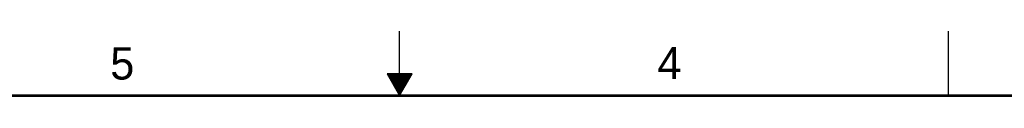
# Model space of a CAD drawing. Header units: inches. Extents: x 0 to 34, y 0 to 22.
# Tile 56 of 64: x 14.1 to 21.7, y 21.5 to 22. Entities that reach past the tile are written whole.
import ezdxf

# ---------------------------------------------------------------- set-up
doc = ezdxf.new("R2010")
doc.units = ezdxf.units.IN
doc.header["$LTSCALE"] = 1.87
doc.header["$MEASUREMENT"] = 0
doc.layers.get('0').update_dxf_attribs({"linetype": 'CONTINUOUS'})
doc.styles.add('TEXTSTYLE_2', font='txt')

msp = doc.modelspace()

# ---------------------------------------------------------------- linework, layer by layer
at = {"color": 2, "linetype": 'CONTINUOUS'}
for p, q in [((17, 21.5), (17, 22)), ((21.25, 22), (21.25, 21.5)), ((16.902, 21.6697), (17, 21.5)), ((17.098, 21.6697), (16.902, 21.6697)), ((17, 21.5), (17.098, 21.6697)), ((16.9076, 21.66), (17.0924, 21.66)), ((16.9134, 21.65), (17.0866, 21.65)), ((16.9192, 21.64), (17.0808, 21.64)), ((16.925, 21.63), (17.0751, 21.63)), ((16.9307, 21.62), (17.0693, 21.62)), ((16.9365, 21.61), (17.0635, 21.61)), ((16.9423, 21.6), (17.0578, 21.6)), ((16.9481, 21.59), (17.052, 21.59)), ((16.9538, 21.58), (17.0462, 21.58)), ((16.9596, 21.57), (17.0404, 21.57)), ((16.9654, 21.56), (17.0347, 21.56)), ((16.9712, 21.55), (17.0289, 21.55)), ((16.9769, 21.54), (17.0231, 21.54)), ((16.9827, 21.53), (17.0173, 21.53)), ((16.9885, 21.52), (17.0116, 21.52)), ((16.9942, 21.51), (17.0058, 21.51))]:
    msp.add_line(p, q, dxfattribs=at)
at = {"color": 7, "linetype": 'CONTINUOUS', "const_width": 0.02}
msp.add_lwpolyline([(33.5, 21.5), (0.5, 21.5)], dxfattribs=at)

# ---------------------------------------------------------------- texts
at = {"color": 2, "linetype": 'CONTINUOUS', "char_height": 0.25, "width": 0.25, "attachment_point": 1, "line_spacing_factor": 0.9, "style": 'TEXTSTYLE_2'}
for s, insert in [('5', (14.7577, 21.8747)), ('4', (18.9977, 21.8777))]:
    msp.add_mtext(s, dxfattribs=dict(at, insert=insert))

doc.saveas('drawing.dxf')
